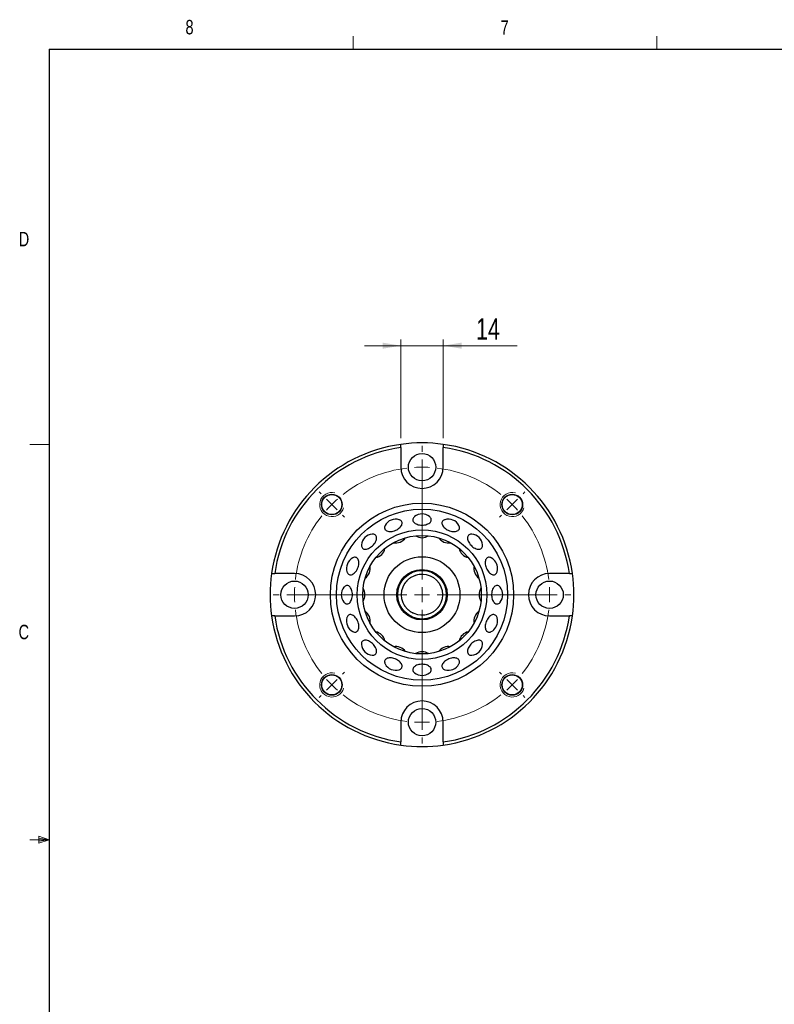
# Model space of a CAD drawing. Header units: millimetres. Extents: x 11 to 421, y 5 to 275.
# Tile 2 of 4: x 11 to 135, y 113 to 275. Entities that reach past the tile are written whole.
import ezdxf

# ---------------------------------------------------------------- set-up
doc = ezdxf.new("R2010")
doc.units = ezdxf.units.MM
doc.linetypes.add('CENTERX2', pattern=[20.32, 12.7, -2.54, 2.54, -2.54])
doc.styles.add('SLDTEXTSTYLE0', font='TXT', dxfattribs={"width": 0.75})
doc.dimstyles.new('SLDDIMSTYLE2', dxfattribs={"dimtxt": 3.5, "dimasz": 3, "dimexe": 0, "dimexo": 0.0625, "dimgap": 0.875, "dimtad": 1, "dimlfac": 2, "dimrnd": 1e-09, "dimzin": 12, "dimdsep": 46, "dimtxsty": 'SLDTEXTSTYLE0', "dimsah": 1, "dimcen": 0.09, "dimadec": 0, "dimazin": 0, "dimtfac": 1, "dimtofl": 0, "dimtmove": 0, "dimatfit": 3, "dimfxl": 1, "dimtolj": 1, "dimtzin": 12, "dimarcsym": 0})

# ---------------------------------------------------------------- blocks, each defined once
blk = doc.blocks.new('*D24')
at = {"color": 7, "linetype": 'Continuous', "lineweight": 0}
for p, q in [((73.77, 206.23), (73.77, 222.48)), ((80.77, 206.23), (80.77, 222.48)), ((73.77, 221.48), (67.77, 221.48)), ((73.77, 221.48), (80.77, 221.48)), ((80.77, 221.48), (92.93, 221.48))]:
    blk.add_line(p, q, dxfattribs=at)
for points in [[(73.77, 221.48), (70.77, 221.98), (70.77, 220.98)], [(80.77, 221.48), (83.77, 220.98), (83.77, 221.98)]]:
    blk.add_solid(points, dxfattribs=at)
at = {"color": 7, "linetype": 'Continuous', "lineweight": 0, "insert": (86.17, 225.99), "char_height": 3.5, "attachment_point": 1, "style": 'SLDTEXTSTYLE0'}
blk.add_mtext('14', dxfattribs=at)
blk = doc.blocks.new('SW_CENTERMARKSYMBOL_3')
at = {"color": 0, "linetype": 'Continuous', "lineweight": 0}
for p, q in [((14.85, 8.65), (14.85, 9.65)), ((14.85, 6.15), (14.85, 7.4)), ((14.85, 6.15), (14.85, 4.9)), ((14.85, -12.35), (14.85, 5.8)), ((14.85, 3.65), (14.85, 2.65)), ((-1.77, 1.77), (-2.09, 2.09)), ((31.47, 1.77), (31.78, 2.09)), ((0, 0), (-0.88, 0.88)), ((0, 0), (0.88, -0.88)), ((29.7, 0), (28.81, -0.88)), ((29.7, 0), (30.58, 0.88)), ((1.77, -1.77), (2.09, -2.09)), ((27.93, -1.77), (27.61, -2.09)), ((14.85, -14.85), (14.85, -13.6)), ((-8.65, -14.85), (-9.65, -14.85)), ((-6.15, -14.85), (-7.4, -14.85)), ((-6.15, -14.85), (-4.9, -14.85)), ((12.35, -14.85), (-5.8, -14.85)), ((-3.65, -14.85), (-2.65, -14.85)), ((14.85, -14.85), (13.6, -14.85)), ((14.85, -14.85), (14.85, -16.1)), ((14.85, -14.85), (16.1, -14.85)), ((17.35, -14.85), (35.5, -14.85)), ((33.35, -14.85), (32.35, -14.85)), ((35.85, -14.85), (34.6, -14.85)), ((35.85, -14.85), (37.1, -14.85)), ((38.35, -14.85), (39.35, -14.85)), ((14.85, -17.35), (14.85, -35.5)), ((0, -29.7), (0.88, -28.81)), ((1.77, -27.93), (2.09, -27.61)), ((27.93, -27.93), (27.61, -27.61)), ((29.7, -29.7), (28.81, -28.81)), ((0, -29.7), (-0.88, -30.58)), ((29.7, -29.7), (30.58, -30.58)), ((-1.77, -31.47), (-2.09, -31.78)), ((14.85, -33.35), (14.85, -32.35)), ((31.47, -31.47), (31.78, -31.78)), ((14.85, -35.85), (14.85, -34.6)), ((14.85, -35.85), (14.85, -37.1)), ((14.85, -38.35), (14.85, -39.35))]:
    blk.add_line(p, q, dxfattribs=at)
at = {"color": 0, "linetype": 'CENTERX2', "lineweight": 0}
for start, end in [(96.8209, 128.1791), (51.8209, 83.1791), (141.8209, 173.1791), (6.8209, 38.1791), (186.8209, 218.1791), (321.8209, 353.1791), (231.8209, 263.1791), (276.8209, 308.1791)]:
    blk.add_arc((14.85, -14.85), 21, start, end, dxfattribs=at)
at = {"color": 0, "linetype": 'Continuous', "lineweight": 0}
for start, end in [(90, 93.4105), (86.5895, 90), (135, 138.4105), (131.5895, 135), (45, 48.4105), (41.5895, 45), (176.5895, 180), (0, 3.4105), (180, 183.4105), (356.5895, 0), (221.5895, 225), (315, 318.4105), (225, 228.4105), (311.5895, 315), (266.5895, 270), (270, 273.4105)]:
    blk.add_arc((14.85, -14.85), 21, start, end, dxfattribs=at)

msp = doc.modelspace()

# ---------------------------------------------------------------- linework, layer by layer
at = {"color": 7, "linetype": 'Continuous', "lineweight": 0}
for p, q in [((65.9067, 270.3087), (65.9067, 272.4626)), ((115.9129, 270.3087), (115.9129, 272.4626)), ((15.9068, 205.2212), (12.7318, 205.2212)), ((15.9068, 140.1337), (12.7318, 140.1337)), ((14.2004, 140.7435), (14.2004, 139.5602)), ((15.9068, 140.1337), (14.2004, 140.7435)), ((15.9068, 140.1337), (14.2004, 140.3632)), ((15.9068, 140.1337), (14.2004, 139.8718)), ((15.9068, 140.1337), (14.2004, 139.5602))]:
    msp.add_line(p, q, dxfattribs=at)
at = {"color": 7, "linetype": 'Continuous', "lineweight": 30}
for p, q in [((15.9068, 270.3087), (415.9568, 270.3087)), ((15.9068, 270.3087), (15.9068, 9.9587)), ((73.7655, 204.7241), (73.7655, 201.4754)), ((80.7655, 201.4754), (80.7655, 204.7241)), ((56.2655, 183.9754), (53.0167, 183.9754)), ((101.5142, 183.9754), (98.2655, 183.9754)), ((53.0167, 176.9754), (56.2655, 176.9754)), ((98.2655, 176.9754), (101.5142, 176.9754)), ((73.7655, 159.4754), (73.7655, 156.2267)), ((80.7655, 156.2267), (80.7655, 159.4754))]:
    msp.add_line(p, q, dxfattribs=at)
at = {"color": 7, "linetype": 'Continuous', "lineweight": 30, "flags": 128}
for points in [[(76.0222, 193.3314), (75.9462, 193.2623), (75.853, 193.151), (75.7874, 193.0333), (75.7505, 192.9114), (75.743, 192.7877), (75.7653, 192.6646), (75.8167, 192.5444), (75.8963, 192.4297), (76.0026, 192.3225), (76.1334, 192.2249), (76.2863, 192.1389), (76.4582, 192.0662), (76.6459, 192.008), (76.8456, 191.9657), (77.0535, 191.94), (77.2655, 191.9313)], [(77.2655, 191.9313), (77.4775, 191.94), (77.6854, 191.9657), (77.8851, 192.008), (78.0727, 192.0662), (78.2446, 192.1389), (78.3975, 192.2249), (78.5284, 192.3225), (78.6346, 192.4297), (78.7142, 192.5444), (78.7657, 192.6646), (78.7879, 192.7877), (78.7805, 192.9114), (78.7436, 193.0333), (78.6779, 193.151), (78.5847, 193.2623), (78.5087, 193.3314)], [(71.1971, 191.877), (71.1371, 191.7416), (71.1021, 191.6043), (71.095, 191.4723), (71.1161, 191.3482), (71.165, 191.2345), (71.2407, 191.1333), (71.3417, 191.0466), (71.466, 190.9761), (71.6113, 190.9232), (71.7747, 190.8889), (71.953, 190.8739), (72.1428, 190.8784), (72.3404, 190.9024), (72.5419, 190.9454)], [(72.5419, 190.9454), (72.7434, 191.0066), (72.941, 191.0848), (73.1308, 191.1784), (73.3091, 191.2857), (73.4725, 191.4045), (73.6178, 191.5326), (73.7422, 191.6674), (73.8432, 191.8063), (73.9188, 191.9467), (73.9677, 192.0857), (73.9888, 192.2207), (73.9817, 192.349), (73.9467, 192.4682), (73.8843, 192.576), (73.7957, 192.6702), (73.6828, 192.7489), (73.5476, 192.8108), (73.4943, 192.8286)], [(81.0366, 192.8286), (80.9833, 192.8108), (80.8482, 192.7489), (80.7352, 192.6702), (80.6467, 192.576), (80.5842, 192.4682), (80.5492, 192.349), (80.5421, 192.2207), (80.5632, 192.0857), (80.6121, 191.9467), (80.6878, 191.8063), (80.7888, 191.6674), (80.9131, 191.5326), (81.0584, 191.4045), (81.2218, 191.2857), (81.4002, 191.1784), (81.59, 191.0848), (81.7875, 191.0066), (81.989, 190.9454)], [(81.989, 190.9454), (82.1905, 190.9024), (82.3881, 190.8784), (82.5779, 190.8739), (82.7562, 190.8889), (82.9196, 190.9232), (83.0649, 190.9761), (83.1893, 191.0466), (83.2903, 191.1333), (83.3659, 191.2345), (83.4148, 191.3482), (83.4359, 191.4723), (83.4288, 191.6043), (83.3938, 191.7416), (83.3339, 191.877)], [(69.6218, 189.2034), (69.6968, 189.3769), (69.7493, 189.547), (69.7782, 189.7104), (69.7829, 189.864), (69.7634, 190.0047), (69.72, 190.1298), (69.6537, 190.2369), (69.5655, 190.3238), (69.4574, 190.389), (69.3314, 190.431), (69.1899, 190.4492), (69.054, 190.4451)], [(85.4769, 190.4451), (85.4082, 190.4495), (85.2607, 190.4421), (85.1275, 190.4106), (85.0111, 190.3556), (84.9139, 190.2781), (84.8376, 190.1798), (84.7839, 190.0624), (84.7537, 189.9283), (84.7476, 189.7802), (84.7658, 189.6207), (84.8079, 189.4532), (84.873, 189.2808), (84.96, 189.1069), (85.0671, 188.9349), (85.1922, 188.7681), (85.3329, 188.6097), (85.4864, 188.4629), (85.6498, 188.3306), (85.82, 188.2152), (85.9934, 188.1191)], [(67.2958, 188.6868), (67.2914, 188.6182), (67.2988, 188.4707), (67.3303, 188.3375), (67.3853, 188.2211), (67.4627, 188.1238), (67.5611, 188.0476), (67.6784, 187.9938), (67.8125, 187.9636), (67.9607, 187.9576), (68.1201, 187.9758), (68.2877, 188.0178), (68.4601, 188.083), (68.634, 188.1699), (68.806, 188.277), (68.9728, 188.4021), (69.1312, 188.5428), (69.2779, 188.6964), (69.4103, 188.8598), (69.5257, 189.0299), (69.6218, 189.2034)], [(85.9934, 188.1191), (86.1669, 188.044), (86.337, 187.9916), (86.5005, 187.9627), (86.654, 187.958), (86.7947, 187.9775), (86.9198, 188.0208), (87.0269, 188.0872), (87.1139, 188.1753), (87.179, 188.2834), (87.2211, 188.4095), (87.2393, 188.551), (87.2351, 188.6868)], [(66.7954, 185.199), (66.8385, 185.4005), (66.8625, 185.598), (66.867, 185.7878), (66.852, 185.9662), (66.8177, 186.1296), (66.7648, 186.2749), (66.6943, 186.3992), (66.6076, 186.5002), (66.5064, 186.5759), (66.3927, 186.6247), (66.2686, 186.6458), (66.1366, 186.6388), (65.9992, 186.6037), (65.8639, 186.5438)], [(88.6671, 186.5438), (88.6015, 186.5759), (88.4625, 186.6247), (88.3275, 186.6458), (88.1992, 186.6388), (88.08, 186.6037), (87.9722, 186.5413), (87.878, 186.4528), (87.7993, 186.3398), (87.7374, 186.2047), (87.6937, 186.0499), (87.669, 185.8786), (87.6637, 185.6941), (87.678, 185.5), (87.7116, 185.3), (87.7639, 185.098), (87.8337, 184.898), (87.9198, 184.7038), (88.0205, 184.5193), (88.1339, 184.348), (88.2576, 184.1933), (88.3894, 184.0581), (88.5266, 183.9452), (88.6665, 183.8566), (88.8066, 183.7942), (88.9439, 183.7591), (89.0759, 183.7521), (89.2, 183.7732), (89.3137, 183.8221), (89.4149, 183.8977), (89.5016, 183.9987), (89.5721, 184.1231), (89.6186, 184.2466)], [(64.9123, 184.2466), (64.9301, 184.1933), (64.9919, 184.0581), (65.0707, 183.9452), (65.1649, 183.8566), (65.2726, 183.7942), (65.3918, 183.7591), (65.5202, 183.7521), (65.6552, 183.7732), (65.7942, 183.8221), (65.9346, 183.8977), (66.0735, 183.9987), (66.2083, 184.1231), (66.3363, 184.2684), (66.4552, 184.4318), (66.5624, 184.6101), (66.6561, 184.7999), (66.7342, 184.9975), (66.7954, 185.199)], [(65.8096, 180.4754), (65.8009, 180.6874), (65.7752, 180.8953), (65.7328, 181.095), (65.6747, 181.2827), (65.602, 181.4546), (65.516, 181.6075), (65.4184, 181.7383), (65.3112, 181.8446), (65.1964, 181.9242), (65.0763, 181.9756), (64.9532, 181.9978), (64.8295, 181.9904), (64.7076, 181.9535), (64.5898, 181.8878), (64.4786, 181.7947), (64.4095, 181.7187)], [(90.1214, 181.7187), (90.1049, 181.7383), (89.9977, 181.8446), (89.8829, 181.9242), (89.7628, 181.9756), (89.6397, 181.9978), (89.5159, 181.9904), (89.394, 181.9535), (89.2763, 181.8878), (89.165, 181.7947), (89.0624, 181.6758), (88.9704, 181.5336), (88.8908, 181.3708), (88.8252, 181.1906), (88.7749, 180.9964), (88.7408, 180.7921), (88.7235, 180.5817), (88.7235, 180.3691), (88.7408, 180.1587), (88.7749, 179.9544), (88.8252, 179.7602), (88.8908, 179.58), (88.9704, 179.4172), (89.0624, 179.275), (89.165, 179.1562), (89.2763, 179.063), (89.394, 178.9973), (89.5159, 178.9604), (89.6397, 178.953), (89.7628, 178.9752), (89.8829, 179.0266), (89.9977, 179.1062), (90.1049, 179.2125), (90.1214, 179.2322)], [(64.4095, 179.2322), (64.4786, 179.1562), (64.5898, 179.063), (64.7076, 178.9973), (64.8295, 178.9604), (64.9532, 178.953), (65.0763, 178.9752), (65.1964, 179.0266), (65.3112, 179.1062), (65.4184, 179.2125), (65.516, 179.3433), (65.602, 179.4962), (65.6747, 179.6682), (65.7328, 179.8558), (65.7752, 180.0555), (65.8009, 180.2634), (65.8096, 180.4754)], [(66.7954, 175.7519), (66.7342, 175.9534), (66.6561, 176.1509), (66.5624, 176.3407), (66.4552, 176.5191), (66.3363, 176.6825), (66.2083, 176.8278), (66.0735, 176.9521), (65.9346, 177.0531), (65.7942, 177.1288), (65.6552, 177.1776), (65.5202, 177.1987), (65.3918, 177.1917), (65.2726, 177.1566), (65.1649, 177.0942), (65.0707, 177.0057), (64.9919, 176.8927), (64.9301, 176.7576), (64.9123, 176.7043)], [(89.6186, 176.7043), (89.5721, 176.8278), (89.5016, 176.9521), (89.4149, 177.0531), (89.3137, 177.1288), (89.2, 177.1776), (89.0759, 177.1987), (88.9439, 177.1917), (88.8066, 177.1566), (88.6665, 177.0942), (88.5266, 177.0057), (88.3894, 176.8927), (88.2576, 176.7576), (88.1339, 176.6028), (88.0205, 176.4315), (87.9198, 176.247), (87.8337, 176.0529), (87.7639, 175.8529), (87.7116, 175.6509), (87.678, 175.4509), (87.6637, 175.2567), (87.669, 175.0722), (87.6937, 174.9009), (87.7374, 174.7462), (87.7993, 174.611), (87.878, 174.4981), (87.9722, 174.4095), (88.08, 174.3471), (88.1992, 174.312), (88.3275, 174.305), (88.4625, 174.3261), (88.6015, 174.375), (88.6671, 174.407)], [(65.8639, 174.407), (65.9992, 174.3471), (66.1366, 174.312), (66.2686, 174.305), (66.3927, 174.3261), (66.5064, 174.375), (66.6076, 174.4506), (66.6943, 174.5516), (66.7648, 174.676), (66.8177, 174.8213), (66.852, 174.9847), (66.867, 175.163), (66.8625, 175.3528), (66.8385, 175.5504), (66.7954, 175.7519)], [(69.054, 170.5057), (69.1981, 170.502), (69.3388, 170.5215), (69.4639, 170.5649), (69.5709, 170.6312), (69.6579, 170.7194), (69.723, 170.8275), (69.7651, 170.9535), (69.7833, 171.095), (69.7772, 171.2492), (69.747, 171.413), (69.6933, 171.5834), (69.617, 171.757), (69.5198, 171.9304), (69.4034, 172.1002), (69.2702, 172.2632), (69.1227, 172.4161), (68.9638, 172.556), (68.7967, 172.6802), (68.6244, 172.7862), (68.4505, 172.872), (68.2783, 172.9359), (68.1111, 172.9767), (67.9522, 172.9935), (67.8048, 172.9861), (67.6715, 172.9546), (67.5552, 172.8996), (67.4579, 172.8222), (67.3817, 172.7238), (67.3279, 172.6065), (67.2977, 172.4724), (67.2917, 172.3242), (67.2958, 172.264)], [(87.2351, 172.264), (87.2389, 172.408), (87.2194, 172.5487), (87.176, 172.6738), (87.1096, 172.7809), (87.0215, 172.8678), (86.9134, 172.933), (86.7874, 172.9751), (86.6459, 172.9932), (86.4917, 172.9872), (86.3278, 172.957), (86.1574, 172.9032), (85.9839, 172.827), (85.8105, 172.7297), (85.6406, 172.6134), (85.4777, 172.4801), (85.3248, 172.3327), (85.1848, 172.1738), (85.0607, 172.0066), (84.9547, 171.8344), (84.8689, 171.6605), (84.805, 171.4882), (84.7642, 171.3211), (84.7473, 171.1622), (84.7547, 171.0147), (84.7863, 170.8815), (84.8413, 170.7651), (84.9187, 170.6679), (85.0171, 170.5916), (85.1344, 170.5379), (85.2685, 170.5077), (85.4167, 170.5016), (85.4769, 170.5057)], [(73.4943, 168.1223), (73.6178, 168.1688), (73.7422, 168.2393), (73.8432, 168.3259), (73.9188, 168.4271), (73.9677, 168.5409), (73.9888, 168.665), (73.9817, 168.797), (73.9467, 168.9343), (73.8843, 169.0743), (73.7957, 169.2143), (73.6828, 169.3515), (73.5476, 169.4833), (73.3929, 169.607), (73.2216, 169.7203), (73.0371, 169.821), (72.8429, 169.9071), (72.6429, 169.977), (72.4409, 170.0292), (72.2409, 170.0628), (72.0467, 170.0771), (71.8622, 170.0719), (71.6909, 170.0472), (71.5362, 170.0035), (71.4011, 169.9416), (71.2881, 169.8628), (71.1996, 169.7687), (71.1371, 169.6609), (71.1021, 169.5417), (71.095, 169.4134), (71.1161, 169.2784), (71.165, 169.1393), (71.1971, 169.0738)], [(78.5087, 167.6194), (78.5284, 167.636), (78.6346, 167.7432), (78.7142, 167.858), (78.7657, 167.9781), (78.7879, 168.1012), (78.7805, 168.2249), (78.7436, 168.3468), (78.6779, 168.4646), (78.5847, 168.5758), (78.4659, 168.6785), (78.3237, 168.7705), (78.1609, 168.85), (77.9806, 168.9156), (77.7865, 168.966), (77.5822, 169.0001), (77.3717, 169.0173), (77.1592, 169.0173), (76.9487, 169.0001), (76.7444, 168.966), (76.5503, 168.9156), (76.3701, 168.85), (76.2073, 168.7705), (76.0651, 168.6785), (75.9462, 168.5758), (75.853, 168.4646), (75.7874, 168.3468), (75.7505, 168.2249), (75.743, 168.1012), (75.7653, 167.9781), (75.8167, 167.858), (75.8963, 167.7432), (76.0026, 167.636), (76.0222, 167.6194)], [(83.3339, 169.0738), (83.3659, 169.1393), (83.4148, 169.2784), (83.4359, 169.4134), (83.4288, 169.5417), (83.3938, 169.6609), (83.3314, 169.7687), (83.2428, 169.8628), (83.1299, 169.9416), (82.9947, 170.0035), (82.84, 170.0472), (82.6687, 170.0719), (82.4842, 170.0771), (82.29, 170.0628), (82.09, 170.0292), (81.888, 169.977), (81.688, 169.9071), (81.4938, 169.821), (81.3093, 169.7203), (81.138, 169.607), (80.9833, 169.4833), (80.8482, 169.3515), (80.7352, 169.2143), (80.6467, 169.0743), (80.5842, 168.9343), (80.5492, 168.797), (80.5421, 168.665), (80.5632, 168.5409), (80.6121, 168.4271), (80.6878, 168.3259), (80.7888, 168.2393), (80.9131, 168.1688), (81.0366, 168.1223)]]:
    msp.add_lwpolyline(points, dxfattribs=at)
at = {"color": 7, "linetype": 'Continuous', "lineweight": 30}
for centre, radius in [((77.2655, 201.4754), 2.25), ((62.4162, 195.3247), 1.7), ((62.4162, 195.3247), 1.6548), ((92.1147, 195.3247), 1.7), ((92.1147, 195.3247), 1.6547), ((77.2655, 180.4754), 15.0767), ((77.2655, 180.4754), 14.0767), ((77.2655, 180.4754), 10.6731), ((77.2655, 180.4754), 9.7607), ((77.2655, 180.4754), 6.25), ((77.2655, 180.4754), 4.15), ((77.2655, 180.4754), 4), ((77.2655, 180.4754), 3.3875), ((56.2655, 180.4754), 2.25), ((98.2655, 180.4754), 2.25), ((62.4162, 165.6262), 1.7), ((62.4162, 165.6262), 1.6548), ((92.1147, 165.6262), 1.7), ((92.1147, 165.6262), 1.6548), ((77.2655, 159.4754), 2.25)]:
    msp.add_circle(centre, radius, dxfattribs=at)
for centre, radius, start, end in [((77.2655, 180.4754), 25, 98.047846, 171.952154), ((77.2655, 180.4754), 24.5, 98.213211, 171.786789), ((77.2655, 180.4754), 25, 81.952154, 98.047846), ((77.2655, 180.4754), 25, 8.047846, 81.952154), ((77.2655, 180.4754), 24.5, 8.213211, 81.786789), ((77.2655, 201.4754), 3.5, 180, 0), ((77.2655, 191.8202), 1.9569, 50.556697, 129.443303), ((72.924, 190.9566), 1.9569, 73.056697, 151.943303), ((81.6069, 190.9566), 1.9569, 28.056697, 106.943303), ((69.2435, 188.4974), 1.9569, 95.556697, 174.443303), ((72.924, 190.9566), 1.9569, 259.556098, 325.443902), ((77.2655, 191.8202), 1.9569, 237.056098, 302.943902), ((81.6069, 190.9566), 1.9569, 214.556098, 280.443902), ((85.2874, 188.4974), 1.9569, 5.556697, 84.443303), ((69.2435, 188.4974), 1.9569, 282.056098, 347.943902), ((85.2874, 188.4974), 1.9569, 192.056098, 257.943902), ((66.7843, 184.8169), 1.9569, 118.056697, 196.943303), ((87.7466, 184.8169), 1.9569, 0, 61.943303), ((66.7843, 184.8169), 1.9569, 304.556098, 10.443902), ((87.7466, 184.8169), 1.9569, 169.556098, 235.443902), ((77.2655, 180.4754), 25, 171.952154, 188.047846), ((56.2655, 180.4754), 3.5, 270, 90), ((87.7466, 184.8169), 1.9569, 343.056697, 0), ((98.2655, 180.4754), 3.5, 90, 270), ((77.2655, 180.4754), 25, 351.952154, 8.047846), ((65.9207, 180.4754), 1.9569, 140.556697, 219.443303), ((88.6102, 180.4754), 1.9569, 0, 39.443303), ((65.9207, 180.4754), 1.9569, 327.056098, 32.943902), ((88.6102, 180.4754), 1.9569, 147.056098, 212.943902), ((88.6102, 180.4754), 1.9569, 320.556697, 0), ((77.2655, 180.4754), 25, 188.047846, 261.952154), ((77.2655, 180.4754), 24.5, 188.213211, 261.786789), ((66.7843, 176.134), 1.9569, 349.556098, 55.443902), ((77.2655, 180.4754), 24.5, 278.213211, 351.786789), ((77.2655, 180.4754), 25, 278.047846, 351.952154), ((87.7466, 176.134), 1.9569, 124.556098, 190.443902), ((66.7843, 176.134), 1.9569, 163.056697, 241.943303), ((87.7466, 176.134), 1.9569, 298.056697, 0), ((87.7466, 176.134), 1.9569, 0, 16.943303), ((69.2435, 172.4535), 1.9569, 12.056098, 77.943902), ((85.2874, 172.4535), 1.9569, 102.056098, 167.943902), ((69.2435, 172.4535), 1.9569, 185.556697, 264.443303), ((72.924, 169.9942), 1.9569, 34.556098, 100.443902), ((81.6069, 169.9942), 1.9569, 79.556098, 145.443902), ((85.2874, 172.4535), 1.9569, 275.556697, 354.443303), ((77.2655, 169.1307), 1.9569, 57.056098, 122.943902), ((72.924, 169.9942), 1.9569, 208.056697, 286.943303), ((81.6069, 169.9942), 1.9569, 253.056697, 331.943303), ((77.2655, 169.1307), 1.9569, 230.556697, 309.443303), ((77.2655, 159.4754), 3.5, 0, 180), ((77.2655, 180.4754), 25, 261.952154, 278.047846)]:
    msp.add_arc(centre, radius, start, end, dxfattribs=at)
at = {"color": 7, "linetype": 'Continuous', "lineweight": 0}
for centre, radius in [((62.4162, 195.3247), 2), ((92.1147, 195.3247), 2), ((77.2655, 180.4754), 3.3875), ((62.4162, 165.6262), 2), ((92.1147, 165.6262), 2)]:
    msp.add_arc(centre, radius, 75, 345, dxfattribs=at)
at = {"color": 7, "linetype": 'Continuous', "lineweight": 30}
for points in [[(73.7655, 204.7241), (73.7655, 204.8925), (73.7655, 205.0609), (73.7655, 205.2292)], [(80.7655, 205.2292), (80.7655, 205.0609), (80.7655, 204.8925), (80.7655, 204.7241)], [(52.5117, 183.9754), (52.68, 183.9754), (52.8484, 183.9754), (53.0167, 183.9754)], [(101.5142, 183.9754), (101.6825, 183.9754), (101.8509, 183.9754), (102.0192, 183.9754)], [(53.0167, 176.9754), (52.8484, 176.9754), (52.68, 176.9754), (52.5117, 176.9754)], [(102.0192, 176.9754), (101.8509, 176.9754), (101.6825, 176.9754), (101.5142, 176.9754)], [(73.7655, 155.7216), (73.7655, 155.89), (73.7655, 156.0583), (73.7655, 156.2267)], [(80.7655, 156.2267), (80.7655, 156.0583), (80.7655, 155.89), (80.7655, 155.7216)]]:
    msp.add_open_spline(points, degree=3, dxfattribs=at)

# ---------------------------------------------------------------- block references
at = {"color": 7, "linetype": 'Continuous', "lineweight": 0}
msp.add_blockref('SW_CENTERMARKSYMBOL_3', (62.4162, 195.3247), dxfattribs=at)

# ---------------------------------------------------------------- texts
at = {"color": 7, "linetype": 'Continuous', "lineweight": 0, "char_height": 2.3813, "attachment_point": 1, "style": 'SLDTEXTSTYLE0'}
for s, insert in [('8', (38.3309, 275.1201)), ('7', (90.1951, 275.0479)), ('D', (10.8867, 240.2217)), ('C', (10.8538, 175.5227))]:
    msp.add_mtext(s, dxfattribs=dict(at, insert=insert))

# ---------------------------------------------------------------- dimensions: what is measured, and where the dimension line sits
at = {"color": 7, "linetype": 'Continuous', "lineweight": 0}
dim = msp.add_linear_dim(base=(80.7655, 221.4754), p1=(73.7655, 205.2292), p2=(80.7655, 205.2292), dimstyle='SLDDIMSTYLE2', dxfattribs=at)
dim.commit()
dim.dimension.update_dxf_attribs({"geometry": '*D24', "text_midpoint": (88.7583, 221.4754), "dimtype": 160})

doc.saveas('drawing.dxf')
